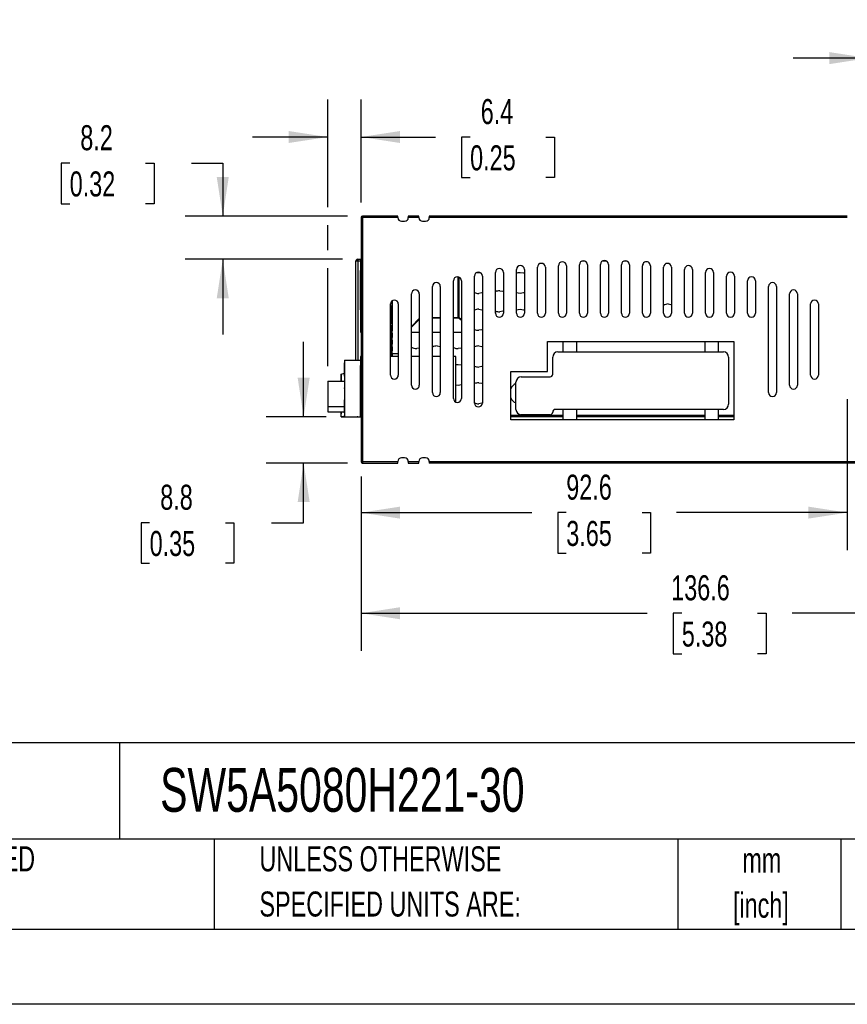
# Model space of a CAD drawing. Header units: millimetres. Extents: x 0 to 629, y 0 to 486.
# Tile 16 of 23: x 331 to 489, y 0 to 187. Entities that reach past the tile are written whole.
import ezdxf

# ---------------------------------------------------------------- set-up
doc = ezdxf.new("R2010")
doc.units = ezdxf.units.MM
doc.header["$LTSCALE"] = 2.25
doc.linetypes.add('CENTERX2', pattern=[20.32, 12.7, -2.54, 2.54, -2.54])
doc.layers.add('DIMENSIONS', color=140, linetype='Continuous', lineweight=25)
doc.layers.add('TEXT', color=140, linetype='Continuous', lineweight=25)
doc.styles.add('SLDTEXTSTYLE0', font='TXT', dxfattribs={"width": 0.7})
doc.dimstyles.new('SLDDIMSTYLE0', dxfattribs={"dimtxt": 4.855518, "dimasz": 7.4295, "dimexe": 0, "dimexo": 0.0625, "dimgap": 1.213879, "dimtad": 0, "dimtih": 1, "dimtoh": 1, "dimrnd": 1e-09, "dimzin": 12, "dimdsep": 46, "dimtxsty": 'SLDTEXTSTYLE0', "dimsah": 1, "dimcen": 0.09, "dimadec": 0, "dimazin": 3, "dimtfac": 1, "dimtofl": 0, "dimtmove": 0, "dimatfit": 3, "dimfxl": 0, "dimfrac": 2, "dimtolj": 1, "dimtzin": 12, "dimarcsym": 0})
doc.dimstyles.new('SLDDIMSTYLE2', dxfattribs={"dimtxt": 4.855518, "dimasz": 7.4295, "dimexe": 0, "dimexo": 0.0625, "dimgap": 1.213879, "dimtad": 0, "dimtih": 1, "dimtoh": 1, "dimrnd": 1e-09, "dimzin": 12, "dimdsep": 46, "dimtxsty": 'SLDTEXTSTYLE0', "dimsah": 1, "dimcen": 0.09, "dimadec": 0, "dimazin": 3, "dimtfac": 1, "dimtmove": 0, "dimatfit": 0, "dimfxl": 0, "dimfrac": 2, "dimtolj": 1, "dimtzin": 12, "dimarcsym": 0})

# ---------------------------------------------------------------- blocks, each defined once
blk = doc.blocks.new('SW_NOTE_0_1')
at = {"layer": 'TEXT', "color": 0, "linetype": 'CENTERX2', "lineweight": 18, "char_height": 4.762, "attachment_point": 2, "style": 'SLDTEXTSTYLE0'}
for s, insert in [('mm', (6.4, 6.14)), ('[inch]', (6.21, -2.46))]:
    blk.add_mtext(s, dxfattribs=dict(at, insert=insert))
blk = doc.blocks.new('SW_NOTE_0_2')
at = {"layer": 'TEXT', "color": 0, "linetype": 'CENTERX2', "lineweight": 18, "char_height": 4.7625, "attachment_point": 1, "style": 'SLDTEXTSTYLE0'}
for s, insert in [('UNLESS OTHERWISE', (0, 6.14)), ('SPECIFIED UNITS ARE:', (0, -2.46))]:
    blk.add_mtext(s, dxfattribs=dict(at, insert=insert))
blk = doc.blocks.new('SW_NOTE_0_6')
at = {"layer": 'TEXT', "color": 0, "linetype": 'CENTERX2', "lineweight": 18, "char_height": 4.7625, "attachment_point": 1, "style": 'SLDTEXTSTYLE0'}
for s, insert in [('METRIC UNITS USED', (0, 6.14)), ('FOR PART DESIGN', (0, -2.46))]:
    blk.add_mtext(s, dxfattribs=dict(at, insert=insert))
blk = doc.blocks.new('_D_12')
at = {"layer": 'DIMENSIONS'}
for p, q in [((390.12, 151.71), (390.12, 172.18)), ((396.47, 152.55), (396.47, 172.18)), ((390.12, 165.03), (375.83, 165.03)), ((396.47, 165.03), (410.66, 165.03)), ((417.24, 165.03), (415.61, 165.03)), ((415.61, 165.03), (415.61, 157.31)), ((431.67, 165.03), (433.3, 165.03)), ((433.3, 165.03), (433.3, 157.31)), ((415.61, 157.31), (417.24, 157.31)), ((433.3, 157.31), (431.67, 157.31)), ((390.12, 143.48), (390.12, 148.28)), ((390.12, 121.45), (390.12, 140.05))]:
    blk.add_line(p, q, dxfattribs=at)
for points in [[(390.12, 165.03), (382.69, 166.17), (382.69, 163.89)], [(396.47, 165.03), (403.9, 163.89), (403.9, 166.17)]]:
    blk.add_solid(points, dxfattribs=at)
at = {"layer": 'DIMENSIONS', "char_height": 4.762, "attachment_point": 1, "style": 'SLDTEXTSTYLE0'}
for s, insert in [('6.4', (419.26, 172.26)), ('0.25', (417.24, 163.45))]:
    blk.add_mtext(s, dxfattribs=dict(at, insert=insert))
blk = doc.blocks.new('_D_13')
at = {"layer": 'DIMENSIONS'}
for p, q in [((385.54, 111.78), (385.54, 126.07)), ((389.81, 111.78), (378.4, 111.78)), ((393.91, 102.99), (378.4, 102.99)), ((385.54, 91.64), (385.54, 102.99)), ((356.21, 91.64), (354.58, 91.64)), ((354.58, 91.64), (354.58, 83.93)), ((370.64, 91.64), (372.27, 91.64)), ((372.27, 91.64), (372.27, 83.93)), ((379.39, 91.64), (385.54, 91.64)), ((354.58, 83.93), (356.21, 83.93)), ((372.27, 83.93), (370.64, 83.93))]:
    blk.add_line(p, q, dxfattribs=at)
for points in [[(385.54, 111.78), (386.69, 119.21), (384.4, 119.21)], [(385.54, 102.99), (384.4, 95.57), (386.69, 95.57)]]:
    blk.add_solid(points, dxfattribs=at)
at = {"layer": 'DIMENSIONS', "char_height": 4.762, "attachment_point": 1, "style": 'SLDTEXTSTYLE0'}
for s, insert in [('8.8', (358.23, 98.87)), ('0.35', (356.21, 90.07))]:
    blk.add_mtext(s, dxfattribs=dict(at, insert=insert))
blk = doc.blocks.new('_D_14')
at = {"layer": 'DIMENSIONS'}
for p, q in [((340.99, 160.06), (339.36, 160.06)), ((339.36, 160.06), (339.36, 152.34)), ((355.42, 160.06), (357.05, 160.06)), ((357.05, 160.06), (357.05, 152.34)), ((364.17, 160.06), (370.14, 160.06)), ((370.14, 160.06), (370.14, 149.99)), ((339.36, 152.34), (340.99, 152.34)), ((357.05, 152.34), (355.42, 152.34)), ((393.91, 149.99), (362.99, 149.99)), ((392.97, 141.77), (362.99, 141.77)), ((370.14, 141.77), (370.14, 127.48))]:
    blk.add_line(p, q, dxfattribs=at)
for points in [[(370.14, 149.99), (371.28, 157.42), (368.99, 157.42)], [(370.14, 141.77), (368.99, 134.34), (371.28, 134.34)]]:
    blk.add_solid(points, dxfattribs=at)
at = {"layer": 'DIMENSIONS', "char_height": 4.762, "attachment_point": 1, "style": 'SLDTEXTSTYLE0'}
for s, insert in [('8.2', (343.01, 167.28)), ('0.32', (340.99, 158.48))]:
    blk.add_mtext(s, dxfattribs=dict(at, insert=insert))
blk = doc.blocks.new('_D_16')
at = {"layer": 'DIMENSIONS'}
for p, q in [((493.07, 152.85), (493.07, 187.19)), ((527.57, 152.85), (527.57, 187.19)), ((493.07, 180.04), (478.78, 180.04)), ((503.1, 180.04), (501.47, 180.04)), ((501.47, 180.04), (501.47, 172.33)), ((517.53, 180.04), (519.16, 180.04)), ((519.16, 180.04), (519.16, 172.33)), ((527.57, 180.04), (541.86, 180.04)), ((501.47, 172.33), (503.1, 172.33)), ((519.16, 172.33), (517.53, 172.33))]:
    blk.add_line(p, q, dxfattribs=at)
for points in [[(493.07, 180.04), (485.64, 181.19), (485.64, 178.9)], [(527.57, 180.04), (535, 178.9), (535, 181.19)]]:
    blk.add_solid(points, dxfattribs=at)
at = {"layer": 'DIMENSIONS', "char_height": 4.762, "attachment_point": 1, "style": 'SLDTEXTSTYLE0'}
for s, insert in [('34.5', (503.1, 187.27)), ('1.36', (503.1, 178.47))]:
    blk.add_mtext(s, dxfattribs=dict(at, insert=insert))
blk = doc.blocks.new('_D_17')
at = {"layer": 'DIMENSIONS'}
for p, q in [((489.07, 115.14), (489.07, 86.42)), ((396.47, 100.44), (396.47, 86.42)), ((396.47, 93.56), (428.97, 93.56)), ((435.55, 93.56), (433.92, 93.56)), ((433.92, 93.56), (433.92, 85.84)), ((449.98, 93.56), (451.61, 93.56)), ((451.61, 93.56), (451.61, 85.84)), ((489.07, 93.56), (456.56, 93.56)), ((433.92, 85.84), (435.55, 85.84)), ((451.61, 85.84), (449.98, 85.84))]:
    blk.add_line(p, q, dxfattribs=at)
for points in [[(396.47, 93.56), (403.9, 92.42), (403.9, 94.7)], [(489.07, 93.56), (481.64, 94.7), (481.64, 92.42)]]:
    blk.add_solid(points, dxfattribs=at)
at = {"layer": 'DIMENSIONS', "char_height": 4.762, "attachment_point": 1, "style": 'SLDTEXTSTYLE0'}
for s, insert in [('92.6', (435.55, 100.79)), ('3.65', (435.55, 91.98))]:
    blk.add_mtext(s, dxfattribs=dict(at, insert=insert))
blk = doc.blocks.new('_D_18')
at = {"layer": 'DIMENSIONS'}
for p, q in [((533.07, 110.04), (533.07, 104.71)), ((533.07, 101.28), (533.07, 67.27)), ((396.47, 100.44), (396.47, 67.27)), ((396.47, 74.41), (450.97, 74.41)), ((457.55, 74.41), (455.92, 74.41)), ((455.92, 74.41), (455.92, 66.7)), ((471.98, 74.41), (473.61, 74.41)), ((473.61, 74.41), (473.61, 66.7)), ((533.07, 74.41), (478.56, 74.41)), ((455.92, 66.7), (457.55, 66.7)), ((473.61, 66.7), (471.98, 66.7))]:
    blk.add_line(p, q, dxfattribs=at)
for points in [[(396.47, 74.41), (403.9, 73.27), (403.9, 75.56)], [(533.07, 74.41), (525.64, 75.56), (525.64, 73.27)]]:
    blk.add_solid(points, dxfattribs=at)
at = {"layer": 'DIMENSIONS', "char_height": 4.762, "attachment_point": 1, "style": 'SLDTEXTSTYLE0'}
for s, insert in [('136.6', (455.53, 81.64)), ('5.38', (457.55, 72.84))]:
    blk.add_mtext(s, dxfattribs=dict(at, insert=insert))

msp = doc.modelspace()

# ---------------------------------------------------------------- linework, layer by layer
for p, q in [((396.769, 149.995), (396.769, 149.907)), ((403.469, 149.995), (396.769, 149.995)), ((396.769, 149.907), (396.769, 149.695)), ((403.469, 149.695), (403.469, 149.995)), ((405.469, 149.995), (405.469, 149.695)), ((407.469, 149.995), (405.469, 149.995)), ((407.469, 149.695), (407.469, 149.995)), ((409.469, 149.995), (409.469, 149.695)), ((489.069, 149.995), (409.469, 149.995)), ((396.469, 149.695), (396.469, 103.295)), ((396.769, 149.695), (396.469, 149.695)), ((396.769, 149.695), (396.769, 103.295)), ((403.469, 149.695), (396.769, 149.695)), ((404.169, 148.995), (404.769, 148.995)), ((407.469, 149.695), (405.469, 149.695)), ((408.169, 148.995), (408.769, 148.995)), ((489.069, 149.695), (409.469, 149.695)), ((395.829, 141.406), (395.469, 141.406)), ((395.469, 122.581), (395.469, 141.406)), ((395.829, 141.766), (395.829, 141.66)), ((395.829, 141.766), (396.469, 141.766)), ((395.829, 141.66), (395.829, 141.406)), ((395.829, 141.406), (395.829, 122.581)), ((396.38, 141.406), (395.829, 141.406)), ((396.38, 141.754), (396.38, 139.621)), ((396.469, 141.754), (396.38, 141.754)), ((434.069, 131.495), (434.069, 140.537)), ((435.569, 140.537), (435.569, 131.495)), ((438.069, 131.495), (438.069, 140.719)), ((439.119, 141.406), (438.518, 141.406)), ((439.569, 140.719), (439.569, 131.495)), ((442.069, 131.495), (442.069, 140.791)), ((443.248, 141.406), (442.389, 141.406)), ((443.569, 140.791), (443.569, 131.495)), ((446.069, 131.495), (446.069, 140.719)), ((447.119, 141.406), (446.518, 141.406)), ((447.569, 140.719), (447.569, 131.495)), ((450.069, 131.495), (450.069, 140.537)), ((451.569, 140.537), (451.569, 131.495)), ((396.369, 139.621), (396.365, 132.121)), ((396.365, 132.121), (396.369, 139.621)), ((396.368, 138.371), (396.369, 139.371)), ((396.369, 139.371), (396.368, 138.371)), ((396.368, 138.471), (396.369, 138.932)), ((396.369, 138.671), (396.368, 138.121)), ((396.469, 139.621), (396.369, 139.621)), ((396.369, 139.621), (396.369, 139.621)), ((396.369, 138.932), (396.369, 138.671)), ((418.869, 139.266), (419.155, 139.245)), ((422.069, 131.495), (422.069, 139.275)), ((423.569, 139.275), (423.569, 131.495)), ((426.069, 131.495), (426.069, 139.824)), ((427.569, 139.824), (427.569, 131.495)), ((430.069, 131.495), (430.069, 140.241)), ((431.569, 140.241), (431.569, 131.495)), ((454.069, 131.495), (454.069, 140.241)), ((455.569, 140.241), (455.569, 131.495)), ((458.069, 131.495), (458.069, 139.824)), ((459.569, 139.824), (459.569, 131.495)), ((462.069, 131.495), (462.069, 139.275)), ((463.569, 139.275), (463.569, 131.495)), ((396.368, 137.371), (396.366, 134.371)), ((396.366, 134.371), (396.368, 137.371)), ((396.368, 137.121), (396.366, 134.121)), ((396.366, 134.121), (396.368, 137.121)), ((396.368, 137.621), (396.367, 134.621)), ((396.367, 134.621), (396.368, 137.621)), ((396.369, 138.568), (396.368, 138.307)), ((396.368, 138.107), (396.369, 138.568)), ((396.368, 137.92), (396.368, 138.471)), ((396.368, 138.307), (396.368, 137.757)), ((396.368, 138.121), (396.368, 137.659)), ((396.368, 138.121), (396.368, 137.621)), ((396.368, 137.621), (396.368, 138.121)), ((396.368, 137.556), (396.368, 138.107)), ((396.368, 137.659), (396.368, 137.92)), ((396.368, 137.871), (396.368, 137.371)), ((396.368, 137.371), (396.368, 137.871)), ((396.368, 137.757), (396.368, 137.295)), ((396.368, 137.621), (396.368, 137.121)), ((396.368, 137.121), (396.368, 137.621)), ((396.368, 137.295), (396.368, 137.556)), ((414.069, 115.294), (414.069, 137.696)), ((414.97, 130.712), (414.97, 138.43)), ((414.97, 130.712), (414.97, 138.43)), ((415.097, 138.392), (415.097, 130.779)), ((415.569, 137.696), (415.569, 115.294)), ((418.069, 114.415), (418.069, 138.575)), ((419.569, 138.575), (419.569, 114.415)), ((466.069, 131.495), (466.069, 138.575)), ((467.569, 138.575), (467.569, 131.495)), ((470.069, 131.495), (470.069, 137.696)), ((471.569, 137.696), (471.569, 131.495)), ((406.069, 117.813), (406.069, 135.177)), ((407.569, 135.177), (407.569, 117.813)), ((410.069, 116.398), (410.069, 136.592)), ((411.569, 136.592), (411.569, 116.398)), ((474.069, 116.398), (474.069, 136.592)), ((475.569, 136.592), (475.569, 116.398)), ((478.069, 117.813), (478.069, 135.177)), ((479.569, 135.177), (479.569, 117.813)), ((396.366, 134.121), (396.367, 134.621)), ((396.367, 134.621), (396.366, 134.121)), ((396.366, 134.396), (396.366, 134.135)), ((396.366, 133.934), (396.366, 134.396)), ((396.366, 133.871), (396.366, 134.371)), ((396.366, 134.371), (396.366, 133.871)), ((396.366, 134.135), (396.366, 133.584)), ((396.366, 133.621), (396.366, 134.121)), ((396.366, 134.121), (396.366, 133.621)), ((396.366, 134.032), (396.366, 133.771)), ((396.366, 133.57), (396.366, 134.032)), ((396.366, 133.384), (396.366, 133.934)), ((396.366, 133.771), (396.366, 133.22)), ((396.366, 133.584), (396.366, 133.123)), ((396.366, 133.02), (396.366, 133.57)), ((396.366, 133.123), (396.366, 133.384)), ((396.366, 133.22), (396.366, 132.759)), ((396.366, 132.759), (396.366, 133.02)), ((402.069, 119.732), (402.069, 133.258)), ((402.365, 132.118), (402.366, 133.856)), ((402.377, 123.778), (402.381, 133.867)), ((402.381, 133.867), (402.379, 128.177)), ((402.381, 132.961), (402.381, 133.774)), ((402.381, 133.774), (402.381, 132.961)), ((402.381, 132.961), (402.381, 133.774)), ((402.381, 133.774), (402.381, 132.961)), ((403.569, 133.258), (403.569, 119.732)), ((482.069, 119.732), (482.069, 133.258)), ((483.569, 133.258), (483.569, 119.732)), ((396.365, 132.121), (396.469, 132.121)), ((396.365, 132.121), (396.469, 132.121)), ((396.365, 132.121), (396.365, 132.121)), ((396.38, 132.121), (396.38, 127.885)), ((402.069, 132.118), (402.365, 132.118)), ((402.069, 132.118), (402.365, 132.118)), ((402.178, 131.878), (402.069, 131.878)), ((402.253, 131.878), (402.069, 131.878)), ((402.178, 131.878), (402.178, 132.118)), ((402.215, 131.878), (402.178, 131.878)), ((402.215, 131.878), (402.215, 132.118)), ((402.215, 132.118), (402.215, 131.878)), ((402.365, 131.878), (402.215, 131.878)), ((402.215, 131.878), (402.215, 131.878)), ((402.315, 131.058), (402.315, 131.878)), ((402.365, 132.118), (402.365, 132.118)), ((402.365, 132.118), (402.365, 131.878)), ((402.365, 131.878), (402.365, 131.878)), ((402.069, 131.058), (402.177, 131.058)), ((402.177, 130.608), (402.069, 130.608)), ((402.252, 130.608), (402.069, 130.608)), ((402.069, 129.633), (402.314, 129.633)), ((402.314, 129.633), (402.069, 129.633)), ((402.177, 130.608), (402.177, 131.058)), ((402.177, 131.058), (402.215, 131.058)), ((402.215, 130.608), (402.177, 130.608)), ((402.215, 130.608), (402.215, 131.058)), ((402.215, 131.058), (402.215, 130.608)), ((402.215, 131.058), (402.215, 131.058)), ((402.215, 131.058), (402.365, 131.058)), ((402.215, 130.608), (402.215, 130.608)), ((402.365, 130.608), (402.215, 130.608)), ((402.314, 129.633), (402.315, 130.608)), ((402.314, 129.633), (402.314, 129.633)), ((402.365, 131.058), (402.365, 130.608)), ((402.365, 130.608), (402.365, 130.608)), ((406.069, 129.005), (407.569, 130.505)), ((406.069, 129.005), (407.569, 130.505)), ((407.569, 130.326), (406.069, 128.826)), ((410.069, 130.712), (411.569, 130.712)), ((411.569, 130.585), (410.069, 130.585)), ((414.069, 130.712), (414.97, 130.712)), ((415.114, 130.585), (414.069, 130.585)), ((414.97, 130.712), (414.97, 130.712)), ((415.097, 130.779), (415.569, 130.323)), ((415.569, 130.146), (415.114, 130.585)), ((415.569, 130.146), (415.114, 130.585)), ((415.114, 130.585), (415.114, 130.585)), ((396.38, 127.885), (396.469, 127.885)), ((402.199, 129.132), (402.069, 129.132)), ((402.069, 129.032), (402.199, 129.032)), ((402.069, 128.177), (402.188, 128.177)), ((402.187, 127.677), (402.069, 127.677)), ((402.069, 127.677), (402.214, 127.677)), ((402.178, 127.677), (402.178, 126.907)), ((402.179, 128.562), (402.199, 128.562)), ((402.179, 128.562), (402.179, 128.177)), ((402.179, 128.562), (402.279, 128.562)), ((402.187, 127.677), (402.188, 128.177)), ((402.228, 127.677), (402.187, 127.677)), ((402.188, 128.177), (402.229, 128.177)), ((402.199, 129.132), (402.199, 129.032)), ((402.279, 129.052), (402.199, 129.132)), ((402.199, 128.562), (402.199, 129.032)), ((402.199, 129.032), (402.279, 129.032)), ((402.199, 128.562), (402.279, 128.562)), ((402.214, 127.677), (402.378, 127.677)), ((402.228, 127.677), (402.229, 128.177)), ((402.229, 128.177), (402.228, 127.677)), ((402.228, 127.677), (402.228, 127.677)), ((402.378, 127.677), (402.228, 127.677)), ((402.229, 128.177), (402.379, 128.177)), ((402.229, 128.177), (402.229, 128.177)), ((402.278, 126.907), (402.278, 127.677)), ((402.279, 129.052), (402.279, 129.032)), ((402.279, 129.032), (402.279, 128.562)), ((402.279, 128.177), (402.279, 128.562)), ((402.279, 128.562), (402.279, 128.562)), ((402.378, 127.677), (402.378, 126.907)), ((406.069, 127.885), (407.569, 127.885)), ((410.069, 127.885), (411.569, 127.885)), ((414.069, 127.885), (415.569, 127.885)), ((402.069, 126.907), (402.187, 126.907)), ((402.187, 126.407), (402.069, 126.407)), ((402.069, 126.407), (402.214, 126.407)), ((402.069, 125.637), (402.186, 125.637)), ((402.178, 126.407), (402.177, 125.637)), ((402.186, 125.137), (402.186, 125.637)), ((402.186, 125.637), (402.227, 125.637)), ((402.187, 126.407), (402.187, 126.907)), ((402.187, 126.907), (402.228, 126.907)), ((402.228, 126.407), (402.187, 126.407)), ((402.214, 126.407), (402.378, 126.407)), ((402.227, 125.137), (402.227, 125.637)), ((402.227, 125.637), (402.227, 125.137)), ((402.227, 125.637), (402.227, 125.637)), ((402.227, 125.637), (402.377, 125.637)), ((402.228, 126.407), (402.228, 126.907)), ((402.228, 126.907), (402.228, 126.407)), ((402.228, 126.907), (402.228, 126.907)), ((402.228, 126.907), (402.378, 126.907)), ((402.228, 126.407), (402.228, 126.407)), ((402.378, 126.407), (402.228, 126.407)), ((402.277, 125.637), (402.278, 126.407)), ((402.378, 126.407), (402.377, 125.637)), ((431.969, 126.145), (467.469, 126.145)), ((431.969, 120.395), (431.969, 126.145)), ((434.969, 124.145), (434.969, 126.145)), ((437.469, 126.145), (437.469, 124.145)), ((461.969, 124.145), (461.969, 126.145)), ((464.469, 126.145), (464.469, 124.145)), ((467.469, 126.145), (467.469, 111.195)), ((402.186, 125.137), (402.069, 125.137)), ((402.069, 125.137), (402.213, 125.137)), ((402.069, 124.367), (402.186, 124.367)), ((402.186, 123.867), (402.069, 123.867)), ((402.069, 123.867), (402.212, 123.867)), ((402.177, 123.867), (402.176, 123.281)), ((402.177, 125.137), (402.177, 124.367)), ((402.227, 125.137), (402.186, 125.137)), ((402.186, 123.867), (402.186, 124.367)), ((402.186, 124.367), (402.227, 124.367)), ((402.227, 123.867), (402.186, 123.867)), ((402.212, 123.867), (402.377, 123.867)), ((402.213, 125.137), (402.377, 125.137)), ((402.227, 125.137), (402.227, 125.137)), ((402.377, 125.137), (402.227, 125.137)), ((402.227, 123.867), (402.227, 124.367)), ((402.227, 124.367), (402.377, 124.367)), ((402.227, 124.367), (402.227, 123.867)), ((402.227, 124.367), (402.227, 124.367)), ((402.377, 123.867), (402.227, 123.867)), ((402.227, 123.867), (402.227, 123.867)), ((402.276, 123.281), (402.277, 123.867)), ((402.277, 124.367), (402.277, 125.137)), ((402.377, 123.867), (402.376, 123.281)), ((402.376, 123.281), (402.377, 123.778)), ((402.377, 125.137), (402.377, 124.367)), ((403.569, 123.777), (402.377, 123.778)), ((402.377, 123.778), (402.377, 123.778)), ((407.569, 124.829), (407.069, 124.766)), ((410.969, 125.266), (411.569, 125.174)), ((415.569, 124.858), (414.969, 124.766)), ((433.969, 124.145), (465.469, 124.145)), ((393.336, 122.578), (393.336, 111.778)), ((393.336, 122.578), (396.389, 122.578)), ((393.336, 122.578), (393.336, 119.528)), ((393.336, 122.578), (393.336, 122.578)), ((393.336, 122.078), (393.336, 121.878)), ((393.336, 122.078), (393.336, 122.078)), ((393.336, 121.878), (393.336, 122.078)), ((393.336, 122.078), (393.336, 121.878)), ((393.336, 122.078), (393.336, 122.078)), ((393.336, 121.878), (393.336, 122.078)), ((393.336, 122.078), (393.336, 121.878)), ((393.336, 122.078), (393.336, 122.078)), ((393.336, 121.878), (393.336, 122.078)), ((393.336, 122.078), (393.336, 121.878)), ((393.336, 122.078), (393.336, 122.078)), ((393.336, 121.878), (393.336, 122.078)), ((393.336, 122.078), (393.336, 121.878)), ((393.336, 122.078), (393.336, 122.078)), ((393.336, 121.878), (393.336, 122.078)), ((393.336, 122.078), (393.336, 121.878)), ((393.336, 122.078), (393.336, 122.078)), ((393.336, 121.878), (393.336, 122.078)), ((393.336, 122.078), (393.336, 121.878)), ((393.336, 122.078), (393.336, 122.078)), ((393.336, 121.878), (393.336, 122.078)), ((393.336, 121.878), (393.336, 117.578)), ((393.336, 120.528), (393.336, 121.878)), ((393.336, 121.878), (393.336, 120.528)), ((393.336, 120.528), (393.336, 121.878)), ((393.336, 121.878), (393.336, 120.528)), ((393.336, 120.528), (393.336, 121.878)), ((393.336, 121.878), (393.336, 120.528)), ((393.336, 120.528), (393.336, 121.878)), ((393.336, 121.878), (393.336, 120.528)), ((393.336, 120.528), (393.336, 121.878)), ((393.336, 121.878), (393.336, 120.528)), ((393.336, 120.528), (393.336, 121.878)), ((393.336, 121.878), (393.336, 120.528)), ((393.336, 119.528), (393.336, 121.878)), ((393.378, 122.581), (393.378, 122.578)), ((393.378, 122.581), (396.389, 122.581)), ((393.378, 122.581), (393.378, 122.578)), ((393.378, 122.581), (393.378, 122.581)), ((396.389, 123.281), (396.389, 111.781)), ((396.469, 123.281), (396.389, 123.281)), ((396.389, 123.281), (396.389, 111.781)), ((396.389, 123.281), (396.389, 123.281)), ((403.569, 123.281), (402.069, 123.281)), ((407.569, 123.281), (406.069, 123.281)), ((411.569, 123.281), (410.069, 123.281)), ((414.489, 123.281), (414.069, 123.281)), ((414.489, 114.62), (414.489, 123.281)), ((432.969, 119.895), (432.969, 123.145)), ((466.469, 123.145), (466.469, 114.195)), ((392.671, 119.878), (393.336, 120.12)), ((396.389, 121.531), (396.389, 114.681)), ((396.389, 121.531), (396.389, 121.531)), ((396.389, 114.681), (396.389, 121.531)), ((414.969, 121.766), (415.569, 121.674)), ((424.969, 120.395), (431.969, 120.395)), ((424.969, 111.195), (424.969, 120.395)), ((390.119, 118.594), (393.336, 118.594)), ((390.119, 118.594), (390.119, 115.679)), ((392.671, 118.594), (392.671, 119.878)), ((392.671, 119.878), (392.671, 119.053)), ((392.671, 119.878), (392.671, 119.878)), ((392.671, 119.053), (392.671, 118.594)), ((392.671, 119.053), (392.671, 119.053)), ((392.671, 118.594), (392.671, 119.053)), ((392.671, 118.594), (392.671, 119.053)), ((425.969, 113.195), (425.969, 118.395)), ((426.969, 119.395), (432.469, 119.395)), ((393.336, 117.578), (393.336, 117.299)), ((393.336, 117.578), (393.336, 117.578)), ((393.336, 117.228), (393.336, 117.299)), ((393.336, 117.157), (393.336, 117.228)), ((393.336, 117.157), (393.336, 116.228)), ((393.336, 116.228), (393.336, 113.478)), ((415.569, 117.858), (414.969, 117.766)), ((390.119, 115.679), (390.119, 113.679)), ((393.336, 115.028), (393.336, 111.778)), ((393.336, 113.478), (393.336, 115.028)), ((396.389, 114.681), (396.389, 111.781)), ((396.389, 114.681), (396.389, 114.681)), ((396.389, 114.681), (396.389, 114.681)), ((396.389, 111.781), (396.389, 114.681)), ((393.336, 113.679), (390.119, 113.679)), ((390.119, 113.679), (390.119, 112.764)), ((390.119, 112.764), (393.336, 112.764)), ((392.671, 111.778), (392.671, 112.764)), ((392.671, 111.778), (392.671, 112.764)), ((393.336, 114.028), (393.336, 113.478)), ((393.336, 113.478), (393.336, 114.028)), ((393.336, 114.028), (393.336, 113.478)), ((393.336, 113.478), (393.336, 114.028)), ((393.336, 114.028), (393.336, 113.478)), ((393.336, 113.478), (393.336, 114.028)), ((393.336, 114.028), (393.336, 113.478)), ((393.336, 113.478), (393.336, 114.028)), ((393.336, 114.028), (393.336, 113.478)), ((393.336, 113.478), (393.336, 114.028)), ((393.336, 114.028), (393.336, 113.478)), ((393.336, 113.478), (393.336, 114.028)), ((393.336, 112.578), (393.336, 113.478)), ((393.336, 113.478), (393.336, 112.578)), ((393.336, 112.578), (393.336, 113.478)), ((393.336, 113.478), (393.336, 112.578)), ((393.336, 112.578), (393.336, 113.478)), ((393.336, 113.478), (393.336, 112.578)), ((393.336, 112.578), (393.336, 113.478)), ((393.336, 113.478), (393.336, 112.578)), ((393.336, 112.578), (393.336, 113.478)), ((393.336, 113.478), (393.336, 112.578)), ((393.336, 112.578), (393.336, 113.478)), ((393.336, 113.478), (393.336, 112.578)), ((393.336, 112.578), (393.336, 113.478)), ((393.336, 113.478), (393.336, 112.578)), ((393.336, 112.578), (393.336, 112.578)), ((393.336, 112.578), (393.336, 112.578)), ((393.336, 112.578), (393.336, 112.578)), ((393.336, 112.578), (393.336, 112.578)), ((393.336, 112.578), (393.336, 112.578)), ((393.336, 112.578), (393.336, 112.578)), ((393.336, 112.578), (393.336, 112.578)), ((465.469, 113.195), (433.469, 113.195)), ((434.969, 111.195), (434.969, 113.195)), ((437.469, 113.195), (437.469, 111.195)), ((461.969, 111.195), (461.969, 113.195)), ((464.469, 113.195), (464.469, 111.195)), ((392.671, 111.778), (393.336, 111.778)), ((392.671, 111.778), (392.671, 111.778)), ((393.336, 111.778), (392.671, 111.778)), ((393.336, 112.028), (393.336, 111.778)), ((393.336, 112.028), (393.336, 112.028)), ((393.336, 111.778), (393.336, 112.028)), ((393.336, 112.028), (393.336, 111.778)), ((393.336, 112.028), (393.336, 112.028)), ((393.336, 111.778), (393.336, 112.028)), ((393.336, 112.028), (393.336, 111.778)), ((393.336, 112.028), (393.336, 112.028)), ((393.336, 111.778), (393.336, 112.028)), ((393.336, 112.028), (393.336, 111.778)), ((393.336, 112.028), (393.336, 112.028)), ((393.336, 111.778), (393.336, 112.028)), ((393.336, 112.028), (393.336, 111.778)), ((393.336, 112.028), (393.336, 112.028)), ((393.336, 112.028), (393.336, 111.778)), ((393.336, 112.028), (393.336, 111.778)), ((393.336, 112.028), (393.336, 112.028)), ((393.336, 111.778), (393.336, 112.028)), ((393.336, 112.028), (393.336, 111.778)), ((393.336, 112.028), (393.336, 112.028)), ((393.336, 111.778), (393.336, 112.028)), ((393.336, 111.778), (396.469, 111.778)), ((393.336, 111.778), (396.469, 111.778)), ((393.336, 111.778), (393.336, 111.778)), ((393.336, 111.778), (393.336, 111.778)), ((393.336, 111.778), (393.336, 111.778)), ((393.336, 111.778), (393.336, 111.778)), ((393.336, 111.778), (393.336, 111.778)), ((393.336, 111.778), (393.336, 111.778)), ((393.336, 111.778), (393.336, 111.778)), ((393.336, 111.778), (393.336, 111.778)), ((395.829, 111.778), (395.829, 111.766)), ((395.829, 111.766), (396.469, 111.766)), ((396.389, 111.781), (396.469, 111.781)), ((396.389, 111.781), (396.389, 111.781)), ((424.969, 112.126), (434.969, 112.126)), ((434.969, 111.766), (424.969, 111.766)), ((467.469, 111.195), (424.969, 111.195)), ((432.469, 112.195), (426.969, 112.195)), ((437.469, 112.126), (461.969, 112.126)), ((461.969, 111.766), (437.469, 111.766)), ((464.469, 112.126), (467.469, 112.126)), ((467.469, 111.766), (464.469, 111.766)), ((396.469, 103.295), (396.556, 103.295)), ((396.556, 103.295), (396.769, 103.295)), ((396.769, 103.295), (403.469, 103.295)), ((396.769, 103.295), (396.769, 102.995)), ((403.469, 102.995), (403.469, 103.295)), ((404.769, 103.995), (404.169, 103.995)), ((405.469, 103.295), (407.469, 103.295)), ((405.469, 103.295), (405.469, 102.995)), ((407.469, 102.995), (407.469, 103.295)), ((408.769, 103.995), (408.169, 103.995)), ((409.469, 103.295), (527.569, 103.295)), ((409.469, 103.295), (409.469, 102.995)), ((396.769, 102.995), (403.469, 102.995)), ((405.469, 102.995), (407.469, 102.995)), ((527.569, 102.995), (409.469, 102.995))]:
    msp.add_line(p, q)
at = {"color": 7, "linetype": 'Continuous'}
msp.add_line((628.656, 0.006), (0.006, 0.006), dxfattribs=at)
at = {"flags": 128}
for points in [[(418.432, 139.218), (418.478, 139.227), (418.869, 139.266)], [(426.069, 139.139), (426.378, 139.227), (426.769, 139.266)], [(426.769, 139.266), (427.387, 139.168), (427.569, 139.099)], [(419.569, 135.392), (419.487, 135.364), (418.869, 135.266)], [(422.869, 135.766), (423.487, 135.668), (423.569, 135.639)], [(426.769, 135.266), (426.378, 135.304), (426.069, 135.392)], [(427.569, 135.433), (427.387, 135.364), (426.769, 135.266)], [(454.969, 133.266), (455.482, 133.175), (455.569, 133.141)], [(402.253, 131.878), (402.277, 131.878), (402.299, 131.878), (402.319, 131.878), (402.335, 131.878), (402.348, 131.878), (402.358, 131.878), (402.363, 131.878), (402.365, 131.878)], [(418.869, 132.266), (419.487, 132.168), (419.569, 132.139)], [(423.569, 131.892), (423.487, 131.864), (422.869, 131.766)], [(426.069, 132.139), (426.378, 132.227), (426.769, 132.266)], [(426.769, 132.266), (427.387, 132.168), (427.569, 132.099)], [(402.252, 130.608), (402.277, 130.608), (402.299, 130.608), (402.318, 130.608), (402.334, 130.608), (402.348, 130.608), (402.357, 130.608), (402.363, 130.608), (402.365, 130.608)], [(419.569, 128.392), (419.487, 128.364), (418.869, 128.266)], [(418.869, 125.266), (419.487, 125.168), (419.569, 125.139)], [(414.489, 121.707), (414.578, 121.727), (414.969, 121.766)], [(419.569, 121.392), (419.487, 121.364), (418.869, 121.266)], [(418.869, 118.266), (419.487, 118.168), (419.569, 118.139)], [(414.969, 117.766), (414.578, 117.804), (414.489, 117.824)], [(419.568, 114.392), (419.487, 114.364), (418.869, 114.266)], [(392.671, 112.764), (392.671, 112.555), (392.671, 112.4), (392.671, 112.348), (392.671, 112.4), (392.671, 112.555), (392.671, 112.764)], [(392.671, 112.764), (392.671, 112.555), (392.671, 112.4), (392.671, 112.348), (392.671, 112.4), (392.671, 112.555), (392.671, 112.764)], [(392.671, 112.764), (392.671, 112.555), (392.671, 112.4), (392.671, 112.348), (392.671, 112.4), (392.671, 112.555), (392.671, 112.764)], [(395.829, 111.766), (395.758, 111.773), (395.736, 111.778)], [(395.763, 111.778), (395.779, 111.773), (395.829, 111.766)]]:
    msp.add_lwpolyline(points, dxfattribs=at)
for centre, radius, start, end in [((396.769, 149.695), 0.3, 90, 180), ((396.731, 149.642), 0.268, 81.95053, 168.57825), ((404.169, 149.695), 0.7, 180, 270), ((404.769, 149.695), 0.7, 270, 0), ((408.169, 149.695), 0.7, 180, 270), ((408.769, 149.695), 0.7, 270, 0), ((395.829, 141.406), 0.36, 90, 180), ((395.784, 141.342), 0.321, 81.95053, 168.57825), ((426.819, 139.824), 0.75, 0, 180), ((430.819, 140.241), 0.75, 0, 180), ((434.819, 140.537), 0.75, 0, 180), ((438.819, 140.719), 0.75, 0, 180), ((442.819, 140.791), 0.75, 0, 180), ((446.819, 140.719), 0.75, 0, 180), ((450.819, 140.537), 0.75, 0, 180.00403), ((454.819, 140.241), 0.75, 0, 180), ((458.819, 139.824), 0.75, 0, 180), ((418.819, 138.575), 0.75, 0, 180), ((422.819, 139.275), 0.75, 0, 180), ((462.819, 139.275), 0.75, 0, 180), ((466.819, 138.575), 0.75, 0, 180), ((410.819, 136.592), 0.75, 0, 180), ((414.819, 137.696), 0.75, 0, 180), ((470.819, 137.696), 0.75, 0, 180), ((474.819, 136.592), 0.75, 0, 180), ((406.819, 135.177), 0.75, 0, 180), ((418.869, 137.266), 2, 246.42182, 270), ((422.869, 133.766), 2, 90, 113.57818), ((478.819, 135.177), 0.75, 0, 180), ((402.819, 133.258), 0.75, 0, 180), ((454.969, 131.766), 1.5, 90, 126.8699), ((482.819, 133.258), 0.75, 0, 180), ((418.869, 130.266), 2, 90, 113.57818), ((422.869, 133.766), 2, 246.42182, 270), ((422.819, 131.495), 0.75, 180, 0), ((426.819, 131.495), 0.75, 180, 0), ((430.819, 131.495), 0.75, 180, 0), ((434.819, 131.495), 0.75, 180, 0), ((438.819, 131.495), 0.75, 180, 0), ((442.819, 131.495), 0.75, 180, 0), ((446.819, 131.495), 0.75, 180, 0), ((450.819, 131.495), 0.75, 180, 0), ((454.819, 131.495), 0.75, 180, 0), ((458.819, 131.495), 0.75, 180, 0), ((462.819, 131.495), 0.75, 180, 0), ((466.819, 131.495), 0.75, 180, 0), ((470.819, 131.495), 0.75, 180, 0), ((418.869, 130.266), 2, 246.42182, 270), ((407.069, 126.766), 2, 240, 270), ((410.969, 123.266), 2, 90, 116.74368), ((414.969, 126.766), 2, 243.25632, 270), ((418.869, 123.266), 2, 90, 113.57818), ((433.969, 123.145), 1, 90, 180), ((465.469, 123.145), 1, 0, 90), ((418.869, 123.266), 2, 246.42182, 270), ((402.819, 119.732), 0.75, 180, 0), ((418.869, 116.266), 2, 90, 113.57818), ((426.769, 116.266), 2, 113.57818, 154.15807), ((426.969, 118.395), 1, 90, 180), ((432.469, 119.895), 0.5, 270, 0), ((482.819, 119.732), 0.75, 180, 0), ((406.819, 117.813), 0.75, 180, 0), ((410.819, 116.398), 0.75, 180, 0), ((474.819, 116.398), 0.75, 180, 0), ((478.819, 117.813), 0.75, 180, 0), ((414.819, 115.294), 0.75, 180, 0), ((418.869, 116.266), 2, 246.42182, 270), ((418.819, 114.415), 0.75, 180, 0), ((426.769, 116.266), 2, 205.84193, 246.42182), ((426.969, 113.195), 1, 180, 270), ((432.469, 112.695), 0.5, 270, 0), ((433.469, 112.695), 0.5, 90, 180), ((465.469, 114.195), 1, 270, 0), ((396.769, 103.295), 0.3, 180, 270), ((396.822, 103.257), 0.268, 171.95053, 258.57825), ((404.169, 103.295), 0.7, 90, 180), ((404.769, 103.295), 0.7, 0, 90), ((408.169, 103.295), 0.7, 90, 180), ((408.769, 103.295), 0.7, 0, 90)]:
    msp.add_arc(centre, radius, start, end)
at = {"layer": 'TEXT'}
for p, q in [((614.362, 49.784), (14.287, 49.784)), ((350.458, 49.784), (350.458, 31.432)), ((614.362, 31.432), (14.287, 31.432)), ((368.505, 31.432), (368.505, 14.287)), ((456.805, 31.432), (456.805, 14.287)), ((487.827, 31.432), (487.827, 14.287)), ((14.287, 14.287), (614.362, 14.287))]:
    msp.add_line(p, q, dxfattribs=at)

# ---------------------------------------------------------------- block references
at = {"layer": 'TEXT', "linetype": 'CENTERX2', "lineweight": 18}
for name, p in [('SW_NOTE_0_6', (289.076, 23.93)), ('SW_NOTE_0_2', (377.118, 23.93)), ('SW_NOTE_0_1', (466.394, 23.703))]:
    msp.add_blockref(name, p, dxfattribs=at)

# ---------------------------------------------------------------- texts
at = {"layer": 'TEXT', "linetype": 'CENTERX2', "lineweight": 18, "insert": (358.217, 44.974), "char_height": 8.33437, "attachment_point": 1, "style": 'SLDTEXTSTYLE0'}
msp.add_mtext('SW5A5080H221-30', dxfattribs=at)

# ---------------------------------------------------------------- dimensions: what is measured, and where the dimension line sits
at = {"layer": 'DIMENSIONS'}
for base, p1, p2, dimstyle, picture, middle in [((493.069, 180.043), (527.569, 149.995), (493.069, 149.995), 'SLDDIMSTYLE2', '_D_16', (510.319, 180.043)), ((396.469, 165.032), (390.119, 118.594), (396.469, 149.695), 'SLDDIMSTYLE2', '_D_12', (424.454, 165.032)), ((396.469, 93.562), (489.069, 117.995), (396.469, 103.295), 'SLDDIMSTYLE0', '_D_17', (442.769, 93.562)), ((533.069, 74.414), (396.469, 103.295), (533.069, 112.895), 'SLDDIMSTYLE0', '_D_18', (464.769, 74.414))]:
    dim = msp.add_linear_dim(base=base, p1=p1, p2=p2, dimstyle=dimstyle, dxfattribs=at)
    dim.commit()
    dim.dimension.update_dxf_attribs({"geometry": picture, "text_midpoint": middle, "dimtype": 160})
for base, p1, p2, angle, picture, middle in [((370.138, 149.995), (395.829, 141.766), (396.769, 149.995), 90, '_D_14', (370.138, 160.055)), ((385.542, 102.995), (392.671, 111.778), (396.769, 102.995), 270, '_D_13', (385.542, 91.645))]:
    dim = msp.add_linear_dim(base=base, p1=p1, p2=p2, angle=angle, dimstyle='SLDDIMSTYLE2', dxfattribs=at)
    dim.commit()
    dim.dimension.update_dxf_attribs({"geometry": picture, "text_midpoint": middle, "dimtype": 160})

doc.saveas('drawing.dxf')
